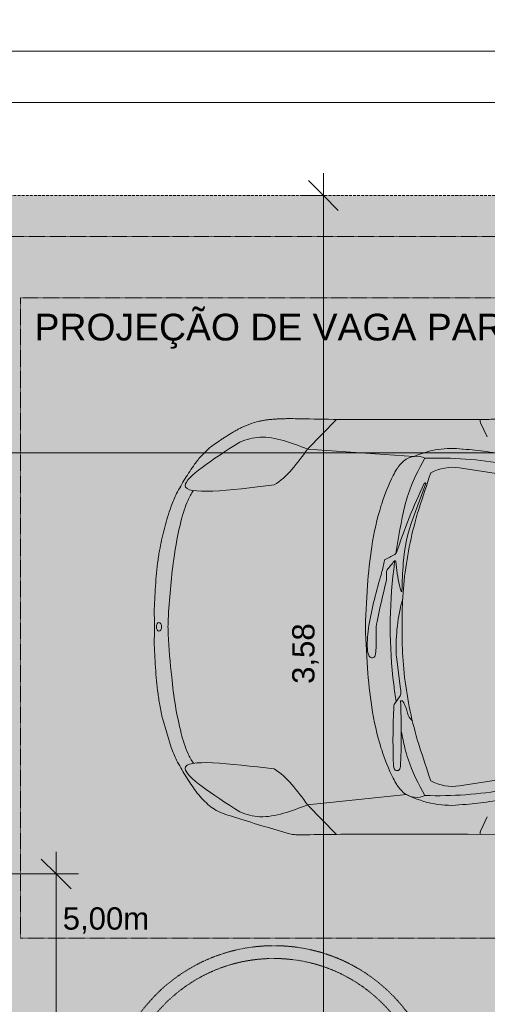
# Model space of a CAD drawing. Header units: millimetres. Extents: x -14485 to 13127, y -18923 to 3272.
# Tile 12 of 119: x 844 to 2670, y -11394 to -7548. Entities that reach past the tile are written whole.
import ezdxf

# ---------------------------------------------------------------- set-up
doc = ezdxf.new("R2010")
doc.units = ezdxf.units.MM
doc.linetypes.add('Projeção', pattern=[3.96875, 2.38125, -1.5875])
doc.linetypes.add('Traço ponto', pattern=[15.875, 6.35, -4.7625, 0, -4.7625])
for name, color, linetype, lineweight in [('A-ANNO-DIMS', 7, 'Continuous', 9), ('A-ANNO-DIMS-58', 7, 'Continuous', 9), ('A-DETL-GENF', 7, 'Continuous', 5), ('A-FLOR-OVHD', 7, 'Projeção', 5), ('G-ANNO-TEXT', 7, 'Continuous', 9)]:
    doc.layers.add(name, color=color, linetype=linetype, lineweight=lineweight)
doc.layers.add('A-DETL', color=7, linetype='Continuous', lineweight=5, true_color=0x00a600)
doc.styles.add('Arial', font='arial.ttf', dxfattribs={"height": 87})
doc.styles.add('Arial_1', font='arial.ttf', dxfattribs={"height": 104.4})
doc.dimstyles.new('Com_linha__ref__contínua__-_Cor_Vermelha_Arial_1_5mm', dxfattribs={"dimscale": 304.8, "dimtxt": 88.762568, "dimasz": 0.380577, "dimexe": 0.285433, "dimexo": 0.285433, "dimgap": 0.028543, "dimtad": 1, "dimlfac": 0.001, "dimrnd": 0.01, "dimzin": 0, "dimdsep": 46, "dimtxsty": 'Arial', "dimblk1": 'OBLIQUE', "dimblk2": 'OBLIQUE', "dimsah": 1, "dimcen": 0.09, "dimdle": 0.285433, "dimazin": 0, "dimtfac": 1, "dimtdec": 4, "dimtix": 1, "dimtmove": 0, "dimatfit": 3, "dimfxl": 1, "dimtvp": 1, "dimtolj": 1, "dimtzin": 0, "dimarcsym": 2})
doc.dimstyles.new('Com_linha__ref__contínua__-_Cor_Vermelha_Arial_1_5mm_1', dxfattribs={"dimscale": 304.8, "dimtxt": 88.762568, "dimasz": 0.380577, "dimexe": 0.285433, "dimexo": 0.285433, "dimgap": 0.028543, "dimtad": 1, "dimlfac": 0.001, "dimrnd": 0.01, "dimzin": 0, "dimdsep": 46, "dimtxsty": 'Arial', "dimblk1": 'OBLIQUE', "dimblk2": 'OBLIQUE', "dimsah": 1, "dimcen": 0.09, "dimdle": 0.285433, "dimazin": 0, "dimtfac": 1, "dimtdec": 4, "dimtix": 1, "dimtmove": 2, "dimatfit": 3, "dimfxl": 1, "dimtvp": 1, "dimtolj": 1, "dimtzin": 0, "dimarcsym": 2})

# ---------------------------------------------------------------- blocks, each defined once
blk = doc.blocks.new('DIMBLOCK10-PLANTA DE COBERTURA')
at = {"layer": 'A-ANNO-DIMS-58', "color": 242, "true_color": 0xbd2b2e}
for p, q in [((236.4, -7871.6), (236.4, -7784.6)), ((6006.4, -7871.6), (6006.4, -7784.6)), ((236.4, -7871.6), (294.4, -7813.6)), ((6006.4, -7871.6), (6064.4, -7813.6)), ((236.4, -7871.6), (178.4, -7929.6)), ((236.4, -7871.6), (6093.4, -7871.6)), ((236.4, -7871.6), (236.4, -8148)), ((6006.4, -7871.6), (5948.4, -7929.6)), ((6006.4, -7871.6), (6006.4, -8148))]:
    blk.add_line(p, q, dxfattribs=at)
at = {"layer": 'A-ANNO-DIMS-58', "color": 0, "insert": (3004, -7749.9), "char_height": 87, "width": 281.855, "attachment_point": 1, "line_spacing_factor": 0.941778, "style": 'Arial'}
blk.add_mtext('5,77', dxfattribs=at)
blk = doc.blocks.new('_Oblique')
at = {"color": 0, "linetype": 'ByBlock', "lineweight": -2}
blk.add_line((-0.5, -0.5), (0.5, 0.5), dxfattribs=at)
blk = doc.blocks.new('DIMBLOCK11-PLANTA DE COBERTURA')
at = {"layer": 'A-ANNO-DIMS-58', "color": 242, "true_color": 0xbd2b2e}
for p, q in [((-13993.6, -7671.6), (-13993.6, -7584.6)), ((-13993.6, -7671.6), (-13935.6, -7613.6)), ((6006.4, -7671.6), (6006.4, -7584.6)), ((6006.4, -7671.6), (6064.4, -7613.6)), ((-14080.6, -7671.6), (6006.4, -7671.6)), ((-13993.6, -7671.6), (-14051.6, -7729.6)), ((-13993.6, -7671.6), (-13993.6, -8148)), ((6006.4, -7671.6), (5948.4, -7729.6)), ((6006.4, -7671.6), (6006.4, -8148))]:
    blk.add_line(p, q, dxfattribs=at)
at = {"layer": 'A-ANNO-DIMS-58', "color": 0, "insert": (-3525.3, -7549.9), "char_height": 87, "width": 362.151, "attachment_point": 1, "line_spacing_factor": 0.941778, "style": 'Arial'}
blk.add_mtext('20,00', dxfattribs=at)
blk = doc.blocks.new('DIMBLOCK17-PLANTA DE COBERTURA')
at = {"layer": 'A-ANNO-DIMS-58', "color": 242, "true_color": 0xbd2b2e}
for p, q in [((-663.6, -12294.3), (-663.6, -11362)), ((1836.4, -12294.3), (1836.4, -11704.3)), ((-663.6, -12294.3), (-605.6, -12236.3)), ((1836.4, -12294.3), (1894.4, -12236.3)), ((-750.6, -12294.3), (1836.4, -12294.3)), ((-663.6, -12294.3), (-721.6, -12352.3)), ((-663.6, -12294.3), (-663.6, -12381.3)), ((1836.4, -12294.3), (1778.4, -12352.3)), ((1836.4, -12294.3), (1836.4, -12381.3))]:
    blk.add_line(p, q, dxfattribs=at)
at = {"layer": 'A-ANNO-DIMS-58', "color": 0, "insert": (519, -12172.7), "char_height": 87, "width": 281.855, "attachment_point": 1, "line_spacing_factor": 0.941778, "style": 'Arial'}
blk.add_mtext('2,50', dxfattribs=at)
blk = doc.blocks.new('DIMBLOCK21-PLANTA DE COBERTURA')
at = {"layer": 'A-ANNO-DIMS-58', "color": 242, "true_color": 0xbd2b2e}
for p, q in [((2029.4, -11815), (2029.4, -8148)), ((2029.4, -8235), (1971.4, -8177)), ((2029.4, -8235), (1942.4, -8235)), ((2029.4, -8235), (2087.4, -8293)), ((2029.4, -8235), (2034.4, -8235)), ((2029.4, -11815), (1971.4, -11757)), ((2029.4, -11815), (1763.9, -11815)), ((2029.4, -11815), (2087.4, -11873)), ((2029.4, -11815), (2116.4, -11815))]:
    blk.add_line(p, q, dxfattribs=at)
at = {"layer": 'A-ANNO-DIMS-58', "color": 0, "insert": (1907.8, -10142.5), "char_height": 87, "width": 281.855, "attachment_point": 1, "rotation": 90, "line_spacing_factor": 0.941778, "style": 'Arial'}
blk.add_mtext('3,58', dxfattribs=at)
blk = doc.blocks.new('DIMBLOCK41-PLANTA DE COBERTURA')
at = {"layer": 'A-ANNO-DIMS-58', "color": 242, "true_color": 0xbd2b2e}
for p, q in [((506.4, -9239.5), (506.4, -9152.5)), ((6006.4, -9239.5), (6006.4, -9152.5)), ((506.4, -9239.5), (564.4, -9181.5)), ((6006.4, -9239.5), (6064.4, -9181.5)), ((506.4, -9239.5), (448.4, -9297.5)), ((506.4, -9239.5), (6093.4, -9239.5)), ((506.4, -9239.5), (506.4, -12166.3)), ((6006.4, -9239.5), (5948.4, -9297.5)), ((6006.4, -9239.5), (6006.4, -9244.5))]:
    blk.add_line(p, q, dxfattribs=at)
at = {"layer": 'A-ANNO-DIMS-58', "color": 0, "insert": (3139, -9117.8), "char_height": 87, "width": 281.855, "attachment_point": 1, "line_spacing_factor": 0.941778, "style": 'Arial'}
blk.add_mtext('5,50', dxfattribs=at)
blk = doc.blocks.new('DIMBLOCK52-PLANTA DE COBERTURA')
at = {"layer": 'A-ANNO-DIMS-58', "color": 242, "true_color": 0xbd2b2e}
for p, q in [((986.2, -10798), (986.2, -18322)), ((986.2, -10885), (928.2, -10827)), ((986.2, -10885), (-736.6, -10885)), ((986.2, -10885), (1044.2, -10943)), ((986.2, -10885), (1073.2, -10885)), ((986.2, -18235), (928.2, -18177)), ((986.2, -18235), (593.3, -18235)), ((986.2, -18235), (1044.2, -18293)), ((986.2, -18235), (1073.2, -18235))]:
    blk.add_line(p, q, dxfattribs=at)
at = {"layer": 'A-ANNO-DIMS-58', "color": 0, "insert": (864.5, -14677.5), "char_height": 87, "width": 281.855, "attachment_point": 1, "rotation": 90, "line_spacing_factor": 0.941778, "style": 'Arial'}
blk.add_mtext('7,35', dxfattribs=at)

msp = doc.modelspace()

# ---------------------------------------------------------------- hatches: boundary and pattern name
at = {"layer": 'A-DETL-GENF', "true_color": 0xd2e2c2}
h = msp.add_hatch(color=254, dxfattribs=at)
h.paths.add_polyline_path([(5776.94, -17897.903), (5772.012, -17894.565), (5769.564, -17893.551), (5764.942, -17892.92), (5772.012, -17895.856)])
h.paths.add_polyline_path([(5955.188, -18235.042), (6006.412, -18235.042), (6006.412, -18075.042), (5856.412, -18075.042), (5856.412, -17883.91), (5855.412, -17884.91), (5835.532, -17885.552), (5835.502, -17885.595), (5797.672, -17885.595), (5796.402, -17891.161), (5794.721, -17892.58), (5792.984, -17893.005), (5789.125, -17893.551), (5785.524, -17895.042), (5780.183, -17898.476), (5777.693, -17898.272), (5772.012, -17895.886), (5762.72, -17891.656), (5761.456, -17889.434), (5761.018, -17885.595), (5748.225, -17885.552), (5745.844, -17886.984), (5740.695, -17888.885), (5730.775, -17887.666), (5727.509, -17885.028), (5725.358, -17880.682), (5724.692, -17875.37), (5725.623, -17870.003), (5727.993, -17865.497), (5731.396, -17862.625), (5733.307, -17861.968), (5740.902, -17861.148), (5745.844, -17862.411), (5748.928, -17865.088), (5761.018, -17864.467), (5762.051, -17859.219), (5764.208, -17857.372), (5779.345, -17851.557), (5780.997, -17851.79), (5795.764, -17858.22), (5797.204, -17860.5), (5798.18, -17864.467), (5835.296, -17864.467), (5835.981, -17865.152), (5855.412, -17865.152), (5856.412, -17866.152), (5856.412, -17275.042), (6006.412, -17275.042), (6006.412, -13815.042), (1406.412, -13815.042), (1406.412, -18075.042), (526.412, -18075.042), (526.412, -18235.042), (5536.501, -18235.042)])
h.paths.add_polyline_path([(5764.942, -17857.143), (5769.564, -17856.512), (5773.165, -17855.02), (5776.94, -17852.159), (5772.012, -17854.206)])
h.paths.add_polyline_path([(5793.696, -17857.132), (5782.41, -17852.678), (5785.524, -17855.02), (5789.125, -17856.512), (5792.984, -17857.058)])
h.paths.add_polyline_path([(6006.412, -12615.042), (6006.412, -12563.042), (6001.737, -12563.042), (6001.737, -12606.316), (5999.737, -12606.316), (5999.737, -12503.042), (5927.362, -12503.042), (5927.362, -12427.042), (5949.185, -12427.042), (5949.185, -12348.886), (5899.83, -12348.886), (5899.83, -12345.909), (5871.615, -12345.943), (5871.615, -12058.103), (6006.412, -12058.103), (6006.412, -8235.042), (236.412, -8235.042), (236.412, -12615.042), (5955.188, -12615.042)])
h.paths.add_polyline_path([(5978.185, -12430.042), (5978.185, -12345.92), (5952.185, -12345.92), (5952.185, -12430.042), (5955.188, -12430.042)])
h.paths.add_polyline_path([(5999.737, -12427.042), (5999.737, -12348.886), (5981.185, -12348.886), (5981.185, -12427.042)])
h.paths.add_polyline_path([(6001.737, -12369.445), (6006.412, -12369.445), (6006.412, -12348.886), (6001.737, -12348.886)])
h.paths.add_polyline_path([(4501.53, -10740.329), (4247.957, -10727.506), (4060.289, -10740.844), (3907.713, -10747.78), (3754.983, -10749.521), (3292.586, -10743.411), (2830.341, -10730.281), (2870.194, -10813.183), (2887.399, -10841.533), (2899.159, -10857.681), (2902.866, -10865.473), (2902.255, -10870.622), (2900.81, -10872.996), (2897.52, -10875.363), (2880.169, -10882.072), (2865.878, -10886.817), (2844.255, -10881.888), (2823.457, -10876.32), (2804.309, -10869.475), (2787.637, -10860.716), (2774.265, -10849.402), (2764.829, -10835.043), (2758.953, -10817.931), (2755.792, -10795.488), (2755.032, -10777.645), (2755.925, -10749.016), (2756.808, -10732.953), (2593.949, -10729.406), (2218.739, -10729.406), (2076.759, -10730.206), (1925.446, -10732.011), (1904.603, -10729.406), (1898.452, -10728.32), (1887.941, -10725.665), (1768.313, -10689.9), (1651.91, -10653.733), (1638.396, -10649.023), (1625.172, -10643.581), (1597.217, -10628.043), (1572.708, -10607.686), (1548.363, -10582.32), (1526.652, -10554.763), (1489.624, -10498.75), (1456.565, -10440.41), (1445.119, -10416.319), (1435.532, -10391.464), (1400.679, -10273.667), (1389.732, -10218.35), (1385.55, -10193.51), (1382.264, -10168.54), (1373.043, -10065.819), (1368.628, -9962.794), (1370.644, -9958.535), (1370.644, -9881.208), (1368.628, -9876.857), (1373.043, -9773.832), (1382.264, -9671.111), (1385.55, -9646.142), (1389.732, -9621.301), (1407.365, -9540.545), (1435.532, -9448.187), (1445.119, -9423.332), (1456.565, -9399.241), (1489.624, -9340.901), (1526.652, -9284.889), (1554.622, -9250.325), (1586.726, -9219.388), (1598.369, -9210.827), (1647.054, -9177.803), (1696.759, -9148.168), (1748.505, -9125.309), (1803.187, -9112.201), (1860.369, -9107.394), (1918.806, -9106.756), (2068.762, -9109.373), (2218.739, -9110.245), (2660.128, -9109.66), (2756.717, -9106.826), (2755.472, -9084.186), (2754.94, -9062.097), (2755.833, -9041.11), (2758.864, -9021.778), (2764.745, -9004.651), (2774.189, -8990.28), (2787.572, -8978.957), (2804.258, -8970.19), (2830.341, -8961.488), (2844.237, -8957.768), (2865.878, -8952.834), (2887.399, -8960.315), (2899.302, -8965.29), (2901.969, -8968.315), (2902.719, -8970.19), (2902.719, -8974.639), (2900.747, -8978.957), (2897.52, -8984.317), (2880.169, -9009.286), (2830.341, -9109.37), (3292.586, -9096.24), (3754.983, -9090.13), (3907.713, -9091.871), (4060.289, -9098.807), (4247.957, -9112.145), (4501.531, -9099.292), (4629.25, -9095.748), (4757, -9098.057), (4820.44, -9096.574), (4883.884, -9100.353), (4952.472, -9110.513), (4958.105, -9111.765), (4990.157, -9121.789), (5016.197, -9119.709), (5042.316, -9120.358), (5078.761, -9125.9), (5113.94, -9136.739), (5142.239, -9157.645), (5167.129, -9182.353), (5207.864, -9227.239), (5242.393, -9276.852), (5273.029, -9336.823), (5297.026, -9397.349), (5316.358, -9466.089), (5330.711, -9534.436), (5344.902, -9623.551), (5357.08, -9738.384), (5361.145, -9853.763), (5361.145, -9985.888), (5357.08, -10101.268), (5344.902, -10216.1), (5342.034, -10236.326), (5330.711, -10305.216), (5314.912, -10379.786), (5297.031, -10442.304), (5270.152, -10509.282), (5242.395, -10562.809), (5207.865, -10612.423), (5167.129, -10657.311), (5146.021, -10678.709), (5122.348, -10697.364), (5113.712, -10702.503), (5104.434, -10706.428), (5073.806, -10714.849), (5042.319, -10719.312), (5016.211, -10719.96), (4990.182, -10717.882), (4970.728, -10724.599), (4950.716, -10729.5), (4899.866, -10737.487), (4848.533, -10741.563), (4675.073, -10744.267)])
msp.add_hatch(color=254, dxfattribs=at).paths.add_polyline_path([(2865.878, -10886.817), (2881.858, -10881.511), (2899.302, -10874.362), (2901.969, -10871.336), (2902.719, -10869.465), (2902.866, -10865.473), (2902.255, -10863.554), (2899.159, -10857.681), (2880.169, -10830.365), (2870.194, -10813.183), (2861.204, -10795.488), (2830.341, -10730.281), (3292.586, -10743.411), (3754.983, -10749.521), (3907.713, -10747.78), (4060.289, -10740.844), (4247.957, -10727.506), (4501.531, -10740.329), (4675.073, -10744.267), (4848.533, -10741.563), (4899.866, -10737.487), (4950.716, -10729.5), (4970.728, -10724.599), (4990.182, -10717.882), (5016.211, -10719.96), (5042.319, -10719.312), (5073.806, -10714.849), (5104.434, -10706.428), (5117.813, -10700.062), (5122.348, -10697.364), (5146.021, -10678.709), (5167.129, -10657.311), (5207.865, -10612.423), (5242.395, -10562.809), (5273.034, -10502.83), (5297.031, -10442.304), (5316.358, -10373.563), (5330.711, -10305.216), (5344.902, -10216.1), (5357.08, -10101.268), (5361.145, -9985.888), (5361.145, -9853.763), (5357.08, -9738.384), (5344.902, -9623.551), (5342.034, -9603.325), (5330.711, -9534.436), (5314.907, -9459.866), (5297.026, -9397.349), (5270.15, -9330.377), (5242.393, -9276.852), (5207.864, -9227.239), (5167.129, -9182.353), (5142.239, -9157.645), (5113.94, -9136.739), (5078.761, -9125.9), (5042.316, -9120.358), (5016.197, -9119.709), (4990.157, -9121.789), (4952.472, -9110.513), (4946.815, -9109.364), (4883.884, -9100.353), (4820.44, -9096.574), (4757, -9098.057), (4629.25, -9095.748), (4501.53, -9099.292), (4247.957, -9112.145), (4060.289, -9098.807), (3907.713, -9091.871), (3754.983, -9090.13), (3292.586, -9096.24), (2830.341, -9109.37), (2880.169, -9009.286), (2887.399, -8998.118), (2899.159, -8981.97), (2902.866, -8974.178), (2902.719, -8970.186), (2900.81, -8966.655), (2897.52, -8964.288), (2881.858, -8958.14), (2865.878, -8952.834), (2844.237, -8957.768), (2823.422, -8963.34), (2804.258, -8970.19), (2787.572, -8978.957), (2774.189, -8990.28), (2764.745, -9004.651), (2758.864, -9021.778), (2755.833, -9041.11), (2754.94, -9062.097), (2755.472, -9084.186), (2756.717, -9106.826), (2660.128, -9109.66), (2593.949, -9110.245), (2218.739, -9110.245), (2068.762, -9109.373), (1918.806, -9106.756), (1860.369, -9107.394), (1803.187, -9112.201), (1748.505, -9125.309), (1696.759, -9148.168), (1647.054, -9177.803), (1586.726, -9219.388), (1554.622, -9250.325), (1526.652, -9284.889), (1489.624, -9340.901), (1456.565, -9399.241), (1445.119, -9423.332), (1431.113, -9461.071), (1407.365, -9540.545), (1389.732, -9621.301), (1385.55, -9646.142), (1382.264, -9671.111), (1373.043, -9773.832), (1368.628, -9876.857), (1370.644, -9881.208), (1370.644, -9958.535), (1368.632, -9962.879), (1373.043, -10065.819), (1382.264, -10168.54), (1385.55, -10193.51), (1395.058, -10246.037), (1401.327, -10276.06), (1435.532, -10391.464), (1445.119, -10416.319), (1456.565, -10440.41), (1489.624, -10498.75), (1526.652, -10554.763), (1548.363, -10582.32), (1572.708, -10607.686), (1597.217, -10628.043), (1625.172, -10643.581), (1638.396, -10649.023), (1666.993, -10658.515), (1784.842, -10695.004), (1898.452, -10728.32), (1909.136, -10730.206), (1925.446, -10732.011), (1941.855, -10732.379), (2080.289, -10730.149), (2218.739, -10729.406), (2605.688, -10729.661), (2756.808, -10732.953), (2755.564, -10755.574), (2755.032, -10777.645), (2755.925, -10798.614), (2758.953, -10817.931), (2764.829, -10835.043), (2774.265, -10849.402), (2787.637, -10860.716), (2804.309, -10869.475), (2823.457, -10876.32), (2844.255, -10881.888)])

# ---------------------------------------------------------------- linework, layer by layer
at = {"layer": 'A-DETL', "color": 7, "linetype": 'Traço ponto'}
for p, q in [((6481.412, -8235.042), (-13993.588, -8235.042)), ((6006.412, -8235.042), (236.412, -8235.042))]:
    msp.add_line(p, q, dxfattribs=at)
at = {"layer": 'A-DETL', "color": 8, "linetype": 'Projeção', "true_color": 0x808080}
for p, q in [((846.412, -8635.042), (5846.412, -8635.042)), ((846.412, -11135.042), (846.412, -8635.042)), ((5846.412, -11135.042), (846.412, -11135.042))]:
    msp.add_line(p, q, dxfattribs=at)
at = {"layer": 'A-DETL', "color": 8, "true_color": 0x808080}
for p, q in [((1967.697, -9225.398), (2080.289, -9109.502)), ((2593.949, -9110.245), (2218.739, -9110.245)), ((2641.58, -9109.942), (2641.58, -9113.537)), ((2643.556, -9122.438), (2669.503, -9178.127)), ((2383.032, -9254.466), (1967.697, -9225.398)), ((1967.697, -9225.398), (2383.032, -9254.466)), ((2572.282, -9225.637), (2575.476, -9225.834)), ((3094.424, -9380.805), (2561.099, -9298.858)), ((2379.701, -9494.438), (2429.152, -9360.164)), ((1435.532, -9448.187), (1431.113, -9461.071)), ((2257.44, -9439.265), (2255.613, -9445.051)), ((2312.05, -9664.731), (2314.687, -9688.44)), ((2276.204, -9729.3), (2276.204, -9701.9)), ((2201.938, -9758.3), (2197.369, -9827.222)), ((1368.628, -9876.857), (1370.644, -9881.208)), ((1370.644, -9881.208), (1370.644, -9958.535)), ((2337.328, -9880.967), (2337.328, -9958.684)), ((1370.644, -9958.535), (1368.628, -9962.794)), ((2234.963, -10003.017), (2234.963, -9940.924)), ((2197.369, -10012.43), (2201.938, -10081.351)), ((2314.953, -10036.084), (2330.978, -10163.311)), ((2328.948, -10189.77), (2308.244, -10219.197)), ((2331.526, -10172.059), (2331.526, -10181.658)), ((2352.475, -10236.983), (2351.695, -10234.615)), ((1400.679, -10273.667), (1401.327, -10276.06)), ((1401.327, -10276.06), (1435.532, -10391.464)), ((2255.613, -10394.6), (2257.44, -10400.386)), ((2561.099, -10540.793), (3094.424, -10458.846)), ((2330.003, -10465.323), (2329.636, -10470.267)), ((1967.697, -10615.018), (2354.08, -10575.033)), ((2354.08, -10575.033), (1967.697, -10615.018)), ((2354.08, -10575.033), (1967.697, -10615.018)), ((2575.475, -10613.817), (2572.282, -10614.014)), ((2575.475, -10613.817), (2572.282, -10614.014)), ((2080.289, -10730.149), (1967.697, -10615.018)), ((1967.697, -10615.018), (2080.289, -10730.149)), ((2643.556, -10717.213), (2669.503, -10661.524)), ((2641.58, -10729.709), (2641.58, -10726.114)), ((2218.739, -10729.406), (2593.949, -10729.406)), ((2593.949, -10729.406), (2756.808, -10732.953))]:
    msp.add_line(p, q, dxfattribs=at)
at = {"layer": 'A-DETL', "color": 8, "linetype": 'Projeção', "true_color": 0x808080}
for radius in [650, 600]:
    msp.add_circle((1836.412, -11815.042), radius, dxfattribs=at)
at = {"layer": 'A-DETL', "color": 8, "true_color": 0x808080}
msp.add_arc((4771.482, -840.552), 10297.099, 252.3647425, 252.5408214, dxfattribs=at)
for centre, major_axis, ratio, start_param, end_param in [((2663.53, -9113.537), (21.95, 0), 0.978, 3.14159265, 3.56915295), ((2456.933, -11010.988), (90.029, 1787.581), 0.43492347, 6.25055014, 6.4930346), ((2506.522, -10293.083), (1093.432, 0), 0.978, 1.42357287, 1.50769277), ((2380.03, -9311.408), (61.704, 34.221), 0.7583032, 0.41470733, 1.76406911), ((3111.246, -9651.271), (792.808, 0), 0.978, 2.61448761, 2.81547435), ((3111.246, -9651.271), (792.808, 0), 0.978, 2.61448761, 2.81547435), ((2351.901, -11531.084), (361.989, 2251.802), 0.80760752, 6.26754468, 6.43967035), ((2586.423, -9766.142), (548.746, 0), 0.978, 1.33356223, 1.42357287), ((2532.583, -9437.51), (256.081, 0), 0.978, 2.5755246, 2.6908527), ((2448.38, -9383.473), (155.38, 0), 0.978, 2.3186448, 2.57552381), ((2514.17, -9362.055), (108.344, 18.498), 0.57844565, 1.02669686, 2.1148958), ((3028.058, -9672.029), (806.533, 0), 0.978, 2.6908527, 2.84204343), ((12269.624, -12489.058), (10342.101, 0), 0.978, 2.82270259, 2.83704396), ((4715.294, -10395.769), (2524.884, 0), 0.978, 2.70868223, 2.82703674), ((2426.655, -9361.347), (3.658, 0), 0.978, 1.57079633, 2.70868223), ((2427.431, -9359.558), (1.829, 0), 0.978, 5.93747031, 7.85398163), ((1736.192, -9524.476), (256.081, 0), 0.978, 2.56313227, 2.73488611), ((2776.083, -9540.414), (438.997, 0), 0.978, 2.81547435, 2.9212614), ((2776.083, -9540.414), (438.997, 0), 0.978, 2.81547435, 2.9212614), ((1958.75, -9618.227), (498.406, 0), 0.978, 2.73488611, 2.9038834), ((3304.233, -9761.784), (1097.492, 0), 0.978, 2.84204343, 2.99650453), ((4827.825, -9989.828), (2541.569, 0), 0.978, 2.9212614, 2.99791048), ((4827.825, -9989.828), (2541.569, 0), 0.978, 2.9212614, 2.99791048), ((3453.499, -9778.875), (1100.708, 0), 0.978, 2.83704396, 2.87392593), ((3011.696, -9717.063), (671.74, 0), 0.978, 2.79587765, 3.07099249), ((3892.386, -9896.59), (1555.801, 0), 0.978, 2.87392593, 3.04863843), ((2965.194, -9856.714), (1533.97, 0), 0.978, 2.9038834, 3.007352), ((4139.858, -9881.195), (1941.99, 0), 0.978, 2.99650453, 3.07684047), ((2187.921, -9456.942), (219.658, 0), 0.978, 5.10863053, 5.31764242), ((2310.818, -9630.663), (3.658, 0), 0.978, 5.31764242, 5.96862939), ((4679.093, -10060.492), (1073.413, 3096.544), 0.99424925, 1.7788657, 1.85090403), ((3441.59, -9944.341), (1208.657, 0), 0.978, 2.89866717, 2.94147551), ((2275.522, -9661.724), (7.317, 0), 0.978, 1.96703788, 2.89866717), ((1693.866, -9220.881), (760.536, 0), 0.978, 5.58798625, 5.64667826), ((4827.825, -9989.828), (2541.569, 0), 0.978, 3.00913318, 3.02254426), ((2308.413, -9665.118), (3.658, 0), 0.978, 0.10833844, 2.5050856), ((2913.699, -9624.722), (602.545, 0), 0.978, 3.2499311, 3.40908448), ((4897.002, -9847.454), (2561.754, 0), 0.978, 3.07099249, 3.11468764), ((3934.135, -10206.854), (1752.37, 0), 0.978, 2.84902646, 2.96988074), ((2221.2, -9702.252), (36.583, 0), 0.978, 5.99061911, 6.08306816), ((2221.329, -9729.3), (54.875, 0), 0.978, 6.04314388, 6.28318531), ((2283.52, -9701.9), (7.317, 0), 0.978, 2.4463936, 3.14159265), ((4229.425, -9919.826), (1938.903, 0), 0.978, 3.02254426, 3.26064105), ((5794.368, -10584.599), (3623.634, 0), 0.978, 2.90155123, 2.94702776), ((3721.02, -9880.967), (1383.692, 0), 0.978, 3.04863843, 3.14159265), ((2334.347, -9780.006), (1.829, 0), 0.978, 3.40908448, 6.25628029), ((3657.625, -9919.826), (1463.323, 0), 0.978, 3.07684047, 3.20634483), ((3037.137, -9997.882), (723.67, 0), 0.978, 2.87419445, 3.17826974), ((1971.543, -9919.826), (548.746, 0), 0.978, 3.08769546, 3.19466488), ((2654.835, -9989.879), (453.975, 0), 0.978, 2.96988074, 3.17750216), ((2454.462, -9940.924), (219.498, 0), 0.978, 2.94702776, 3.14159265), ((4679.093, -9779.159), (3260.114, 0), 0.978, 3.19466488, 3.24740924), ((3721.02, -9958.684), (1383.692, 0), 0.978, 3.14159265, 3.23454687), ((2274.271, -10003.25), (73.166, 0), 0.978, 3.17750216, 3.58997486), ((2218.228, -10029.617), (10.975, 0), 0.978, 3.58997486, 3.74938876), ((2219.295, -10028.891), (12.275, 0), 0.978, 3.74938876, 6.03342088), ((2117.898, -10003.017), (117.066, 0), 0.978, 6.03341965, 6.28318531), ((2460.187, -10018.587), (146.332, 0), 0.978, 3.17826974, 3.26415874), ((4139.858, -9958.456), (1941.99, 0), 0.978, 3.20634483, 3.28668078), ((3892.386, -9943.061), (1555.801, 0), 0.978, 3.23454687, 3.40925938), ((2965.194, -9982.937), (-1533.77, 33.108), 0.97988488, 0.11059902, 0.25918872), ((4827.825, -9849.823), (2541.569, 0), 0.978, 3.26064105, 3.28778537), ((2316.893, -10181.658), (14.633, 0), 0.978, 5.68049372, 6.28318531), ((2258.36, -10172.059), (73.166, 0), 0.978, 0, 0.12256609), ((4802.92, -10362.285), (2501.623, 0), 0.978, 3.0868252, 3.17908981), ((2323.313, -10229.338), (18.292, 0), 0.978, 2.53890106, 3.0868252), ((2332.549, -10209.978), (1.829, 0), 0.978, 1.57079633, 3.18970335), ((-259.99, -10332.057), (2593.713, 0), 0.978, 6.23595801, 6.33129601), ((2333.896, -10215.345), (7.317, 0), 0.978, 0.60587372, 1.57079633), ((2265.344, -10261.792), (90.712, 0), 0.978, 0.31134322, 0.60587372), ((3304.233, -10077.867), (1097.492, 0), 0.978, 3.28668078, 3.44114188), ((2108.705, -10313.705), (256.081, 0), 0.978, 0.23129857, 0.31134322), ((2416.715, -10242.761), (60.355, 0), 0.978, 3.37289122, 3.99149208), ((1958.75, -10221.424), (498.406, 0), 0.978, 3.3791392, 3.5482992), ((4827.825, -9849.823), (2541.569, 0), 0.978, 3.33515448, 3.36192391), ((3453.499, -10060.776), (1100.708, 0), 0.978, 3.40925938, 3.44614134), ((1736.192, -10315.175), (256.081, 0), 0.978, 3.5482992, 3.72335867), ((3028.058, -10167.622), (806.533, 0), 0.978, 3.44114188, 3.59233261), ((2776.083, -10299.237), (438.997, 0), 0.978, 3.36192391, 3.46771095), ((12269.624, -7350.593), (10342.101, 0), 0.978, 3.44614134, 3.46048272), ((2412.728, -10449.98), (109.749, 0), 0.978, 3.17908981, 3.34006141), ((1782.697, -10426.476), (548.746, 0), 0.978, 6.21073801, 6.23595801), ((3111.246, -10188.381), (792.808, 0), 0.978, 3.46771095, 3.6686977), ((2317.345, -10469.394), (12.324, 0), 0.978, 3.34006494, 6.21073801), ((2532.583, -10402.141), (256.081, 0), 0.978, 3.59233261, 3.70766149), ((2532.583, -10402.141), (256.081, 0), 0.978, 3.59233261, 3.70766149), ((2514.17, -10477.596), (-108.344, 18.498), 0.57844565, 1.02669686, 2.1148958), ((2448.38, -10456.178), (155.38, 0), 0.978, 3.70766149, 3.96454051), ((2448.38, -10456.178), (155.38, 0), 0.978, 3.70766149, 3.96454051), ((2448.38, -10456.178), (155.38, 0), 0.978, 3.70766149, 3.96454051), ((2380.03, -10528.243), (-61.704, 34.221), 0.7583032, 1.37752354, 2.72688532), ((2380.03, -10528.243), (-61.704, 34.221), 0.7583032, 1.37752354, 2.72688532), ((2456.933, -8828.663), (-87.51, 1787.818), 0.44468016, 2.90300624, 3.17668552), ((2456.933, -8828.663), (-87.51, 1787.818), 0.44468016, 2.90300624, 3.17668552), ((2456.933, -8828.663), (-87.51, 1787.818), 0.44468016, 2.90300624, 3.17668552), ((2351.901, -8308.567), (-361.989, 2251.802), 0.80760752, 2.98510761, 3.15723328), ((2506.522, -9546.569), (1093.432, 0), 0.978, 4.77549254, 4.85961243), ((2506.522, -9546.569), (1093.432, 0), 0.978, 4.77549254, 4.85961243), ((2586.423, -10073.509), (548.746, 0), 0.978, 4.85961243, 4.94962307), ((2586.423, -10073.509), (548.746, 0), 0.978, 4.85961243, 4.94962307), ((2663.53, -10726.114), (21.95, 0), 0.978, 2.71403236, 3.14159265)]:
    msp.add_ellipse(centre, major_axis=major_axis, ratio=ratio, start_param=start_param, end_param=end_param, dxfattribs=at)
msp.add_ellipse((1387.603, -9919.826), major_axis=(0, 16.72), ratio=0.60688791, dxfattribs=at)
for points, knots in [([(1918.806, -9106.756), (1908.962, -9106.515), (1894.275, -9106.418), (1874.846, -9106.795), (1860.362, -9107.373), (1845.918, -9108.081), (1831.524, -9108.954), (1817.246, -9110.214), (1803.157, -9112.101), (1789.249, -9114.591), (1770.888, -9118.514), (1752.864, -9123.561), (1735.281, -9130.068), (1722.295, -9135.618), (1709.467, -9141.694), (1696.737, -9148.095), (1684.139, -9154.933), (1671.7, -9162.298), (1659.354, -9169.975), (1647.049, -9177.786), (1634.775, -9185.701), (1618.506, -9196.576), (1606.398, -9205.04), (1598.369, -9210.827)], [0, 0, 0, 0, 0.08333333, 0.125, 0.16666667, 0.20833333, 0.25, 0.29166667, 0.33333333, 0.375, 0.41666667, 0.5, 0.54166667, 0.58333333, 0.625, 0.66666667, 0.70833333, 0.75, 0.79166667, 0.83333333, 0.875, 0.91666667, 1, 1, 1, 1]), ([(1703.071, -9197.92), (1728.577, -9187), (1811.731, -9165.698), (1904.3, -9201.131), (1967.697, -9225.398)], [259.64094069, 259.64094069, 259.64094069, 259.64094069, 347.72458073, 539.15684366, 539.15684366, 539.15684366, 539.15684366]), ([(1967.697, -9225.398), (1904.3, -9201.131), (1811.731, -9165.698), (1728.577, -9187), (1703.071, -9197.92)], [259.64094069, 259.64094069, 259.64094069, 259.64094069, 451.07320362, 539.15684366, 539.15684366, 539.15684366, 539.15684366]), ([(1837.366, -9365.613), (1663.549, -9386.673), (1353.443, -9424.245), (1596.325, -9267.02), (1703.071, -9197.92)], [0, 0, 0, 0, 0.347724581, 0.620374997, 0.620374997, 0.620374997, 0.620374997]), ([(1703.071, -9197.92), (1596.325, -9267.02), (1353.443, -9424.245), (1663.549, -9386.673), (1837.366, -9365.613)], [0, 0, 0, 0, 0.272650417, 0.620374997, 0.620374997, 0.620374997, 0.620374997]), ([(1837.366, -10474.803), (1663.549, -10453.744), (1353.443, -10416.171), (1596.325, -10573.397), (1703.071, -10642.497)], [0, 0, 0, 0, 0.347724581, 0.620374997, 0.620374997, 0.620374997, 0.620374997]), ([(1703.071, -10642.497), (1728.577, -10653.417), (1811.731, -10674.719), (1904.3, -10639.286), (1967.697, -10615.018)], [259.64094069, 259.64094069, 259.64094069, 259.64094069, 347.72458073, 539.15684366, 539.15684366, 539.15684366, 539.15684366])]:
    msp.add_open_spline(points, degree=3, knots=knots, dxfattribs=at)
for points in [[(2218.739, -9110.245), (2168.743, -9110.245), (2068.758, -9109.664), (1968.788, -9107.919), (1918.806, -9106.756)], [(2726.285, -9107.904), (2704.236, -9108.684), (2660.131, -9109.855), (2616.012, -9110.245), (2593.949, -9110.245)], [(1586.726, -9219.388), (1575.335, -9229.096), (1553.933, -9249.721), (1535.286, -9272.763), (1526.652, -9284.889)], [(1598.369, -9210.827), (1596.367, -9212.173), (1592.424, -9214.946), (1588.604, -9217.881), (1586.726, -9219.388)], [(1837.366, -9365.613), (1888.041, -9335.341), (1927.869, -9280.37), (1967.697, -9225.398)], [(1526.652, -9284.889), (1513.648, -9303.172), (1488.962, -9340.514), (1466.923, -9379.407), (1456.565, -9399.241)], [(1456.565, -9399.241), (1452.44, -9407.144), (1444.809, -9423.205), (1438.417, -9439.775), (1435.532, -9448.187)], [(1431.113, -9461.071), (1422.178, -9487.349), (1406.346, -9540.331), (1394.591, -9594.168), (1389.732, -9621.301)], [(1389.732, -9621.301), (1388.189, -9629.56), (1385.401, -9646.12), (1383.21, -9662.766), (1382.264, -9671.111)], [(1382.264, -9671.111), (1378.389, -9705.3), (1372.241, -9773.781), (1369.298, -9842.465), (1368.628, -9876.857)], [(1368.628, -9962.794), (1369.298, -9997.186), (1372.241, -10065.87), (1378.389, -10134.351), (1382.264, -10168.54)], [(1382.264, -10168.54), (1383.21, -10176.885), (1385.401, -10193.531), (1388.189, -10210.092), (1389.732, -10218.35)], [(1389.732, -10218.35), (1391.459, -10227.588), (1395.01, -10246.046), (1398.756, -10264.466), (1400.679, -10273.667)], [(1435.532, -10391.464), (1438.417, -10399.876), (1444.809, -10416.446), (1452.44, -10432.507), (1456.565, -10440.41)], [(1456.565, -10440.41), (1466.923, -10460.244), (1488.962, -10499.137), (1513.648, -10536.479), (1526.652, -10554.763)], [(1837.366, -10474.803), (1888.041, -10505.076), (1927.869, -10560.047), (1967.697, -10615.018)], [(1526.652, -10554.763), (1533.45, -10564.314), (1547.924, -10582.686), (1564.154, -10599.596), (1572.708, -10607.686)], [(1572.708, -10607.686), (1580.303, -10615.275), (1596.642, -10628.846), (1615.279, -10639.205), (1625.172, -10643.581)], [(1625.172, -10643.581), (1629.532, -10645.517), (1638.347, -10649.146), (1647.357, -10652.285), (1651.91, -10653.733)], [(1682.083, -10663.274), (1716.279, -10674.029), (1784.786, -10695.183), (1853.518, -10715.623), (1887.941, -10725.665)], [(1887.941, -10725.665), (1891.416, -10726.678), (1898.424, -10728.448), (1905.546, -10729.706), (1909.136, -10730.206)], [(1909.136, -10730.206), (1914.556, -10731.047), (1925.429, -10732.251), (1936.369, -10732.496), (1941.855, -10732.379)], [(1941.855, -10732.379), (1987.997, -10731.388), (2080.286, -10729.901), (2172.586, -10729.406), (2218.739, -10729.406)]]:
    msp.add_open_spline(points, degree=3, dxfattribs=at)
at = {"layer": 'A-FLOR-OVHD'}
msp.add_line((6006.412, -8395.042), (-13833.588, -8395.042), dxfattribs=at)

# ---------------------------------------------------------------- texts
at = {"layer": 'G-ANNO-TEXT', "attachment_point": 1}
for s, insert, char_height, width, style in [('PROJEÇÃO DE VAGA PARA VEÍCULO', (901.707, -8696.827), 104.4, 3101.40826, 'Arial_1'), ('5,00m', (1011.66, -11015.276), 87, 418.48088, 'Arial')]:
    msp.add_mtext(s, dxfattribs=dict(at, insert=insert, char_height=char_height, width=width, style=style))

# ---------------------------------------------------------------- dimensions: what is measured, and where the dimension line sits
at = {"layer": 'A-ANNO-DIMS', "color": 242, "true_color": 0xbd2b2e}
for base, p1, p2, override, picture, middle in [((6006.412, -7671.555), (-13993.588, -8235.042), (6006.412, -8235.042), {"dimpost": '<>', "dimfxl": 20000}, 'DIMBLOCK11-PLANTA DE COBERTURA', (-3344.198, -7607.909)), ((1836.412, -12294.336), (-663.588, -11275.042), (1836.412, -11617.317), {"dimpost": '<>', "dimfxl": 2523.321703}, 'DIMBLOCK17-PLANTA DE COBERTURA', (659.878, -12230.69))]:
    dim = msp.add_linear_dim(base=base, p1=p1, p2=p2, dimstyle='Com_linha__ref__contínua__-_Cor_Vermelha_Arial_1_5mm_1', override=override, dxfattribs=at)
    dim.commit()
    dim.dimension.update_dxf_attribs({"geometry": picture, "text_midpoint": middle, "dimtype": 160})
for base, p1, p2, override, picture, middle in [((6006.412, -7871.555), (236.412, -8235.042), (6006.412, -8235.042), {"dimpost": '<>', "dimfxl": 5770}, 'DIMBLOCK10-PLANTA DE COBERTURA', (3121.412, -7818.613)), ((6006.412, -9239.492), (506.412, -12253.327), (6006.412, -9157.468), {"dimpost": '<>', "dimfxl": 6311.445277}, 'DIMBLOCK41-PLANTA DE COBERTURA', (3256.412, -9186.373))]:
    dim = msp.add_linear_dim(base=base, p1=p1, p2=p2, dimstyle='Com_linha__ref__contínua__-_Cor_Vermelha_Arial_1_5mm', override=override, dxfattribs=at)
    dim.commit()
    dim.dimension.update_dxf_attribs({"geometry": picture, "text_midpoint": middle})
for base, p1, p2, override, picture, middle in [((2029.431, -8235.042), (1676.855, -11815.042), (1947.407, -8235.042), {"dimpost": '<>', "dimfxl": 3590.208647}, 'DIMBLOCK21-PLANTA DE COBERTURA', (1976.282, -10025.042)), ((986.157, -18235.042), (-823.588, -10885.042), (506.312, -18235.042), {"dimpost": '<>', "dimfxl": 7469.346291}, 'DIMBLOCK52-PLANTA DE COBERTURA', (933.008, -14560.042))]:
    dim = msp.add_linear_dim(base=base, p1=p1, p2=p2, angle=90, dimstyle='Com_linha__ref__contínua__-_Cor_Vermelha_Arial_1_5mm', override=override, dxfattribs=at)
    dim.commit()
    dim.dimension.update_dxf_attribs({"geometry": picture, "text_midpoint": middle})

doc.saveas('drawing.dxf')
